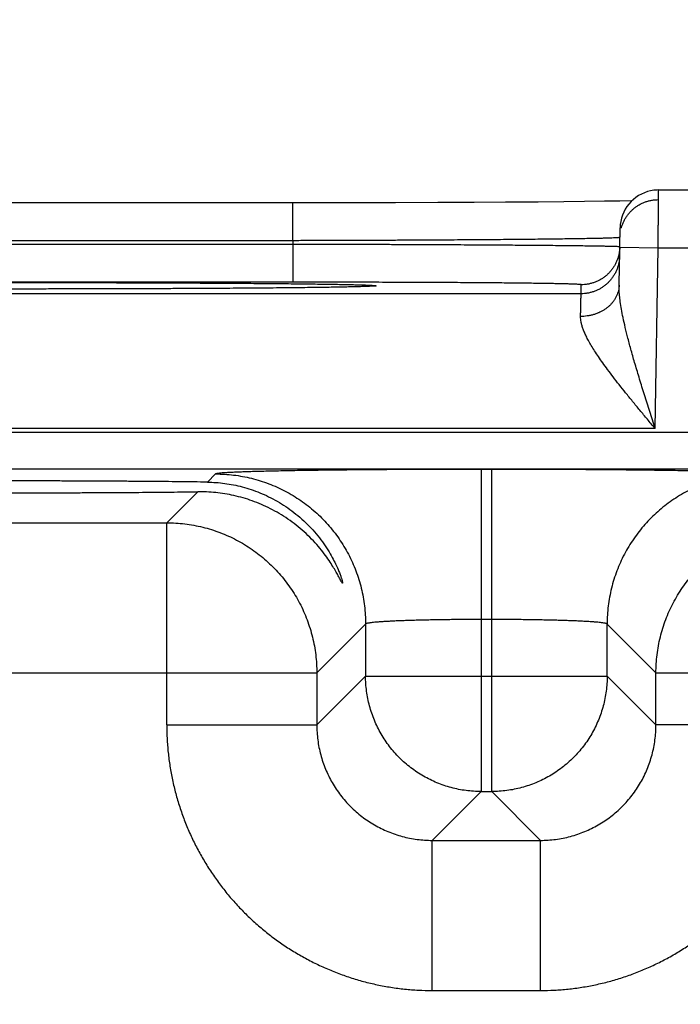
# Model space of a CAD drawing. Header units: inches. Extents: x 0 to 34, y 0 to 22.
# Tile 96 of 109: x 25.32 to 25.664, y 17.825 to 18.337. Entities that reach past the tile are written whole.
import ezdxf

# ---------------------------------------------------------------- set-up
doc = ezdxf.new("R2010")
doc.units = ezdxf.units.IN
doc.header["$LTSCALE"] = 1.87
doc.header["$MEASUREMENT"] = 0
doc.layers.get('0').update_dxf_attribs({"linetype": 'CONTINUOUS'})
doc.layers.add('DIMENSIONS', color=7, linetype='CONTINUOUS')
doc.styles.get("Standard").update_dxf_attribs({"font": 'txt', "width": 0.8})
doc.dimstyles.new('DIMSTYLE_1', dxfattribs={"dimtxt": 0.125, "dimasz": 0.18, "dimexe": 0.18, "dimexo": 0.0625, "dimgap": 0.09, "dimtad": 0, "dimtih": 1, "dimtoh": 1, "dimdec": 3, "dimzin": 4, "dimdsep": 46, "dimtxsty": 'STANDARD', "dimblk": '_FILLED', "dimblk1": '_FILLED', "dimblk2": '_FILLED', "dimcen": 0.09, "dimadec": 0, "dimazin": 0, "dimtp": 0.01, "dimtm": 0.01, "dimtfac": 1, "dimtdec": 3, "dimtofl": 0, "dimtmove": 0, "dimatfit": 3, "dimldrblk": '_FILLED', "dimfxl": 1, "dimtolj": 1, "dimtzin": 4, "dimarcsym": 0})

# ---------------------------------------------------------------- blocks, each defined once
blk = doc.blocks.new('_FILLED')
at = {"color": 0, "linetype": 'BYBLOCK'}
blk.add_solid([(0, 0), (-1, 0.1736), (-1, -0.1736)], dxfattribs=at)
blk = doc.blocks.new('*D8')
at = {"layer": 'DIMENSIONS', "color": 2, "linetype": 'CONTINUOUS'}
for p, q in [((25.31576, 17.16578), (25.31576, 19.12353)), ((26.06476, 18.31126), (26.06476, 19.12353)), ((25.31576, 18.99853), (24.95576, 18.99853)), ((26.06476, 18.99853), (26.59791, 18.99853))]:
    blk.add_line(p, q, dxfattribs=at)
at = {"layer": 'DIMENSIONS', "color": 2, "linetype": 'CONTINUOUS', "xscale": 0.18, "yscale": 0.18, "zscale": 0.18}
blk.add_blockref('_FILLED', (25.31576, 18.99853), dxfattribs=at)
at = {"layer": 'DIMENSIONS', "color": 2, "linetype": 'CONTINUOUS', "xscale": 0.18, "yscale": 0.18, "zscale": 0.18, "rotation": 180}
blk.add_blockref('_FILLED', (26.06476, 18.99853), dxfattribs=at)
at = {"layer": 'DIMENSIONS', "color": 2, "linetype": 'CONTINUOUS', "width": 0.8}
for s, p in [('[', (27.18541, 18.93603)), (']', (27.78541, 18.93603)), ('.749', (26.66041, 18.93603)), ('19.02', (27.28541, 18.93603))]:
    blk.add_text(s, height=0.125, dxfattribs=at).set_placement(p)

msp = doc.modelspace()

# ---------------------------------------------------------------- linework, layer by layer
at = {"color": 7, "linetype": 'CONTINUOUS'}
for p, q in [((25.65225, 18.2482), (25.93578, 18.2482)), ((25.47651, 18.24152), (25.16137, 18.24152)), ((25.46216, 18.22187), (25.46216, 18.24152)), ((25.49708, 18.24155), (25.47651, 18.24152)), ((25.51562, 18.24159), (25.49708, 18.24155)), ((25.53749, 18.24166), (25.51562, 18.24159)), ((25.55643, 18.24174), (25.53749, 18.24166)), ((25.57273, 18.24183), (25.55643, 18.24174)), ((25.58965, 18.24195), (25.57273, 18.24183)), ((25.60309, 18.24207), (25.58965, 18.24195)), ((25.61385, 18.24218), (25.60309, 18.24207)), ((25.6242, 18.24231), (25.61385, 18.24218)), ((25.63213, 18.24244), (25.6242, 18.24231)), ((25.63836, 18.24256), (25.63213, 18.24244)), ((25.63174, 18.19879), (25.63225, 18.22855)), ((25.46216, 18.22187), (25.16137, 18.22187)), ((25.46216, 18.22187), (25.46213, 18.21994)), ((25.46213, 18.21994), (25.1614, 18.21994)), ((25.46213, 18.21994), (25.46213, 18.20029)), ((25.63208, 18.21855), (25.65208, 18.2182)), ((25.65044, 18.12431), (25.65208, 18.2182)), ((25.65208, 18.2182), (25.93578, 18.2182)), ((25.46213, 18.20029), (25.1614, 18.20029)), ((25.32464, 18.19676), (25.30246, 18.19676)), ((25.34897, 18.19679), (25.32464, 18.19676)), ((25.37035, 18.19683), (25.34897, 18.19679)), ((25.38921, 18.1969), (25.37035, 18.19683)), ((25.4097, 18.19699), (25.38921, 18.1969)), ((25.42686, 18.19709), (25.4097, 18.19699)), ((25.4433, 18.1972), (25.42686, 18.19709)), ((25.45654, 18.19732), (25.4433, 18.1972)), ((25.46751, 18.19744), (25.45654, 18.19732)), ((25.4766, 18.19756), (25.46751, 18.19744)), ((25.48401, 18.19767), (25.4766, 18.19756)), ((25.48995, 18.19778), (25.48401, 18.19767)), ((25.49454, 18.19789), (25.48995, 18.19778)), ((25.49632, 18.19794), (25.49454, 18.19789)), ((25.49867, 18.19801), (25.49632, 18.19794)), ((25.50013, 18.19806), (25.49867, 18.19801)), ((25.50102, 18.1981), (25.50013, 18.19806)), ((25.50177, 18.19813), (25.50102, 18.1981)), ((25.50218, 18.19815), (25.50177, 18.19813)), ((25.50254, 18.19817), (25.50218, 18.19815)), ((25.50282, 18.19819), (25.50254, 18.19817)), ((25.50304, 18.19821), (25.50282, 18.19819)), ((25.612, 18.1943), (25.61208, 18.19898)), ((25.612, 18.1943), (25.01153, 18.1943)), ((25.65044, 18.12431), (24.97309, 18.12431)), ((25.76045, 18.12213), (18.37008, 18.12213)), ((25.76045, 18.10314), (18.37008, 18.10314)), ((25.56555, 18.10305), (25.55998, 18.10305)), ((25.55998, 18.10305), (25.55998, 17.93569)), ((25.56555, 17.93569), (25.56555, 18.10305)), ((25.422, 18.10069), (25.41776, 18.09644)), ((25.41274, 18.09143), (25.39663, 18.07532)), ((24.7989, 18.07532), (25.39663, 18.07532)), ((25.39663, 17.97031), (25.39663, 18.07532)), ((25.49999, 18.0227), (25.47462, 17.99733)), ((25.49999, 18.0227), (25.49999, 17.99568)), ((25.56555, 18.02507), (25.55998, 18.02507)), ((25.65091, 17.99733), (25.62554, 18.0227)), ((25.62554, 17.99568), (25.62554, 18.0227)), ((24.72091, 17.99733), (25.47462, 17.99733)), ((25.47462, 17.99733), (25.47462, 17.97031)), ((25.49999, 17.99568), (25.47462, 17.97031)), ((25.49999, 17.99568), (25.62554, 17.99568)), ((25.62554, 17.99568), (25.65091, 17.97031)), ((25.65091, 17.99733), (25.81062, 17.99733)), ((25.65091, 17.97031), (25.65091, 17.99733)), ((25.39663, 17.97031), (25.47462, 17.97031)), ((25.7289, 17.97031), (25.65091, 17.97031)), ((25.55998, 17.93569), (25.53461, 17.91032)), ((25.55998, 17.93569), (25.56555, 17.93569)), ((25.56555, 17.93569), (25.59092, 17.91032)), ((25.53461, 17.91032), (25.59092, 17.91032)), ((25.53461, 17.83233), (25.53461, 17.91032)), ((25.59092, 17.83233), (25.59092, 17.91032)), ((25.53461, 17.83233), (25.59092, 17.83233))]:
    msp.add_line(p, q, dxfattribs=at)
for points in [[(25.65225, 18.2482), (25.65141, 18.24818), (25.64974, 18.24804), (25.64808, 18.24776), (25.64646, 18.24734), (25.64487, 18.24679), (25.64334, 18.2461), (25.64187, 18.24529), (25.64047, 18.24436), (25.63916, 18.24332), (25.63794, 18.24216), (25.63682, 18.24091), (25.6358, 18.23958), (25.63491, 18.23816), (25.63413, 18.23667), (25.63349, 18.23512), (25.63297, 18.23352), (25.63259, 18.23188), (25.63235, 18.23022), (25.63225, 18.22855)], [(25.50324, 18.19822), (25.50322, 18.19822), (25.50318, 18.19822), (25.50312, 18.19821), (25.50304, 18.19821)]]:
    msp.add_lwpolyline(points, dxfattribs=at)
for points, knots in [([(25.65208, 18.2182), (25.65208, 18.21895), (25.65209, 18.22044), (25.6521, 18.22268), (25.65212, 18.22488), (25.65213, 18.22705), (25.65214, 18.22918), (25.65215, 18.23124), (25.65216, 18.23322), (25.65218, 18.23513), (25.65219, 18.23694), (25.6522, 18.23864), (25.65221, 18.24023), (25.65221, 18.24169), (25.65222, 18.24302), (25.65223, 18.24421), (25.65223, 18.24525), (25.65224, 18.24614), (25.65224, 18.24688), (25.65225, 18.24741), (25.65225, 18.24789), (25.65225, 18.248), (25.65225, 18.24819), (25.65225, 18.2482)], [0, 0, 0, 0, 0.075034, 0.149641, 0.223416, 0.295959, 0.366868, 0.435746, 0.502203, 0.565852, 0.626317, 0.683245, 0.736306, 0.785198, 0.82964, 0.869383, 0.904202, 0.933901, 0.958309, 0.977287, 0.990731, 0.998565, 1, 1, 1, 1]), ([(25.63286, 18.2284), (25.63288, 18.22848), (25.63305, 18.22911), (25.63344, 18.23028), (25.63412, 18.23187), (25.63494, 18.23339), (25.63588, 18.23484), (25.63695, 18.2362), (25.63813, 18.23746), (25.63941, 18.23862), (25.64079, 18.23966), (25.64225, 18.24058), (25.64379, 18.24137), (25.64539, 18.24202), (25.64704, 18.24253), (25.64873, 18.2429), (25.65044, 18.24313), (25.65159, 18.24318), (25.65216, 18.24318)], [0, 0, 0, 0, 0.009121, 0.075178, 0.141235, 0.207292, 0.27335, 0.339408, 0.405466, 0.471524, 0.537583, 0.603642, 0.669701, 0.735761, 0.80182, 0.86788, 0.93394, 1, 1, 1, 1]), ([(25.63196, 18.22346), (25.63169, 18.22346), (25.63126, 18.22336), (25.63016, 18.22333), (25.62877, 18.22325), (25.62693, 18.22319), (25.62471, 18.22312), (25.62209, 18.22306), (25.61909, 18.22299), (25.61571, 18.22293), (25.61196, 18.22286), (25.60785, 18.2228), (25.60339, 18.22274), (25.59859, 18.22268), (25.59347, 18.22261), (25.58803, 18.22255), (25.58228, 18.2225), (25.57625, 18.22244), (25.56994, 18.22239), (25.56338, 18.22233), (25.55657, 18.22228), (25.54953, 18.22223), (25.54227, 18.22219), (25.53483, 18.22214), (25.52721, 18.2221), (25.51943, 18.22206), (25.51151, 18.22203), (25.50347, 18.22199), (25.49533, 18.22196), (25.48711, 18.22193), (25.47883, 18.22191), (25.47051, 18.22189), (25.46495, 18.22187), (25.46216, 18.22187)], [0, 0, 0, 0, 0.003645, 0.009684, 0.018107, 0.028894, 0.042018, 0.057449, 0.075148, 0.09507, 0.117167, 0.141384, 0.167662, 0.195939, 0.226145, 0.25821, 0.292059, 0.32761, 0.364782, 0.403486, 0.443631, 0.485122, 0.527861, 0.571744, 0.616667, 0.662522, 0.709196, 0.756577, 0.804549, 0.852996, 0.9018, 0.950843, 1, 1, 1, 1]), ([(25.63188, 18.21868), (25.6316, 18.21866), (25.63119, 18.21877), (25.63008, 18.21877), (25.62869, 18.21884), (25.62685, 18.21888), (25.62463, 18.21893), (25.62201, 18.21898), (25.61901, 18.21903), (25.61563, 18.21908), (25.61189, 18.21913), (25.60778, 18.21918), (25.60332, 18.21923), (25.59853, 18.21927), (25.5934, 18.21932), (25.58796, 18.21937), (25.58222, 18.21941), (25.57619, 18.21946), (25.56988, 18.2195), (25.56332, 18.21955), (25.55651, 18.21959), (25.54947, 18.21963), (25.54222, 18.21966), (25.53477, 18.2197), (25.52715, 18.21974), (25.51937, 18.21977), (25.51146, 18.2198), (25.50342, 18.21983), (25.49528, 18.21986), (25.48707, 18.21988), (25.47879, 18.2199), (25.47047, 18.21992), (25.46491, 18.21994), (25.46213, 18.21994)], [0, 0, 0, 0, 0.003627, 0.009653, 0.018064, 0.028841, 0.041957, 0.057381, 0.075076, 0.094998, 0.117096, 0.141315, 0.167595, 0.195872, 0.226081, 0.258151, 0.292005, 0.327564, 0.364742, 0.403451, 0.4436, 0.485095, 0.52784, 0.571732, 0.616662, 0.66252, 0.709192, 0.756569, 0.804536, 0.852981, 0.901789, 0.950837, 1, 1, 1, 1]), ([(25.63208, 18.21855), (25.63207, 18.218), (25.632, 18.21688), (25.63178, 18.21539), (25.63157, 18.21445), (25.63147, 18.21408)], [0, 0, 0, 0, 0.363067, 0.744925, 1, 1, 1, 1]), ([(25.632, 18.21395), (25.63199, 18.21338), (25.63192, 18.21223), (25.63167, 18.21052), (25.63127, 18.20884), (25.63073, 18.2072), (25.63004, 18.20561), (25.62923, 18.20409), (25.62828, 18.20264), (25.62722, 18.20128), (25.62604, 18.20002), (25.62476, 18.19886), (25.62338, 18.19782), (25.62191, 18.1969), (25.62038, 18.19611), (25.61878, 18.19546), (25.61713, 18.19495), (25.61544, 18.19458), (25.61373, 18.19435), (25.61258, 18.1943), (25.612, 18.1943)], [0, 0, 0, 0, 0.055555, 0.111109, 0.166664, 0.222218, 0.277773, 0.333328, 0.388883, 0.444439, 0.499994, 0.55555, 0.611106, 0.666662, 0.722218, 0.777774, 0.83333, 0.888887, 0.944443, 1, 1, 1, 1]), ([(25.63147, 18.21408), (25.63143, 18.21389), (25.63123, 18.21315), (25.63081, 18.21188), (25.63013, 18.21029), (25.62931, 18.20877), (25.62836, 18.20732), (25.6273, 18.20596), (25.62612, 18.2047), (25.62484, 18.20354), (25.62346, 18.2025), (25.622, 18.20158), (25.62046, 18.20079), (25.61886, 18.20014), (25.61721, 18.19962), (25.61552, 18.19925), (25.61381, 18.19903), (25.61266, 18.19898), (25.61208, 18.19898)], [0, 0, 0, 0, 0.021655, 0.086877, 0.152099, 0.217321, 0.282543, 0.347765, 0.412988, 0.478211, 0.543434, 0.608657, 0.673881, 0.739105, 0.804328, 0.869552, 0.934776, 1, 1, 1, 1]), ([(25.31176, 18.20013), (25.31488, 18.20013), (25.32111, 18.20013), (25.33045, 18.20013), (25.33974, 18.20012), (25.34897, 18.2001), (25.35811, 18.20009), (25.36714, 18.20006), (25.37604, 18.20004), (25.38479, 18.20001), (25.39337, 18.19998), (25.40176, 18.19994), (25.40994, 18.1999), (25.41788, 18.19986), (25.42558, 18.19981), (25.43301, 18.19976), (25.44016, 18.19971), (25.44701, 18.19966), (25.45354, 18.1996), (25.45974, 18.19954), (25.46559, 18.19947), (25.47108, 18.19941), (25.47621, 18.19934), (25.48095, 18.19927), (25.48529, 18.1992), (25.48923, 18.19912), (25.49275, 18.19905), (25.49586, 18.19897), (25.49852, 18.19889), (25.50077, 18.19883), (25.50254, 18.19872), (25.50397, 18.19871), (25.50471, 18.1985), (25.50542, 18.19863), (25.50542, 18.19825), (25.50471, 18.19839), (25.50411, 18.19822), (25.50353, 18.19818), (25.50325, 18.19817)], [0, 0, 0, 0, 0.047722, 0.095398, 0.142881, 0.190021, 0.2367, 0.282823, 0.328286, 0.37298, 0.416797, 0.459635, 0.501395, 0.541981, 0.581296, 0.61925, 0.655756, 0.690726, 0.724082, 0.755747, 0.785645, 0.813708, 0.839873, 0.864078, 0.886264, 0.906383, 0.924389, 0.940237, 0.953891, 0.965322, 0.974504, 0.981411, 0.986035, 0.98838, 0.988796, 0.991143, 0.995769, 1, 1, 1, 1]), ([(25.61208, 18.19898), (25.61209, 18.19905), (25.6117, 18.19904), (25.61125, 18.19915), (25.61023, 18.19918), (25.60893, 18.19926), (25.6072, 18.19931), (25.60512, 18.19938), (25.60266, 18.19944), (25.59985, 18.1995), (25.59668, 18.19956), (25.59316, 18.19962), (25.58931, 18.19968), (25.58513, 18.19973), (25.58063, 18.19979), (25.57583, 18.19984), (25.57073, 18.19989), (25.56536, 18.19993), (25.55972, 18.19998), (25.55383, 18.20002), (25.5477, 18.20006), (25.54135, 18.20009), (25.5348, 18.20013), (25.52806, 18.20016), (25.52116, 18.20019), (25.5141, 18.20021), (25.5069, 18.20023), (25.49958, 18.20025), (25.49218, 18.20027), (25.48471, 18.20028), (25.47719, 18.20028), (25.46966, 18.20029), (25.46464, 18.20029), (25.46213, 18.20029)], [0, 0, 0, 0, 0.001333, 0.005148, 0.011501, 0.020403, 0.031834, 0.045765, 0.062155, 0.08095, 0.102099, 0.125554, 0.151269, 0.179175, 0.209195, 0.24125, 0.275254, 0.31112, 0.348759, 0.388082, 0.428984, 0.471351, 0.515065, 0.560017, 0.606101, 0.653216, 0.701252, 0.750067, 0.799497, 0.849375, 0.899535, 0.949802, 1, 1, 1, 1]), ([(25.50271, 18.19816), (25.50209, 18.19814), (25.50077, 18.19806), (25.49852, 18.198), (25.49585, 18.19792), (25.49275, 18.19784), (25.48923, 18.19776), (25.48529, 18.19769), (25.48094, 18.19762), (25.4762, 18.19755), (25.47108, 18.19748), (25.46559, 18.19742), (25.45973, 18.19735), (25.45353, 18.19729), (25.447, 18.19723), (25.44015, 18.19718), (25.43301, 18.19713), (25.42558, 18.19708), (25.41788, 18.19703), (25.40993, 18.19699), (25.40176, 18.19695), (25.39337, 18.19691), (25.38479, 18.19688), (25.37604, 18.19685), (25.36714, 18.19682), (25.35811, 18.1968), (25.34897, 18.19678), (25.33974, 18.19677), (25.33044, 18.19676), (25.32111, 18.19676), (25.31488, 18.19675), (25.31176, 18.19675)], [0, 0, 0, 0, 0.009423, 0.021155, 0.035168, 0.051432, 0.069911, 0.090558, 0.113326, 0.138165, 0.165016, 0.193815, 0.224495, 0.25699, 0.291219, 0.327104, 0.364564, 0.403512, 0.443855, 0.485502, 0.528354, 0.572312, 0.617275, 0.663138, 0.70979, 0.757118, 0.805018, 0.853393, 0.902115, 0.951035, 1, 1, 1, 1]), ([(25.63174, 18.19879), (25.63173, 18.19831), (25.63166, 18.19735), (25.63141, 18.19593), (25.63101, 18.19453), (25.63047, 18.19316), (25.62979, 18.19184), (25.62898, 18.19057), (25.62803, 18.18937), (25.62696, 18.18824), (25.62578, 18.1872), (25.6245, 18.18624), (25.62312, 18.18538), (25.62166, 18.18462), (25.62012, 18.18397), (25.61852, 18.18344), (25.61687, 18.18302), (25.61518, 18.18272), (25.61347, 18.18254), (25.61231, 18.18251), (25.61174, 18.18251)], [0, 0, 0, 0, 0.050399, 0.100965, 0.151857, 0.203225, 0.255196, 0.307879, 0.361356, 0.415682, 0.470886, 0.52697, 0.583908, 0.641654, 0.700136, 0.759267, 0.818942, 0.879042, 0.93944, 1, 1, 1, 1]), ([(25.65044, 18.12431), (25.6495, 18.12725), (25.64766, 18.13306), (25.64496, 18.14162), (25.64244, 18.1498), (25.64014, 18.15747), (25.63812, 18.16452), (25.6364, 18.17091), (25.63498, 18.17661), (25.63384, 18.18165), (25.63298, 18.18607), (25.63236, 18.18993), (25.63196, 18.19327), (25.63175, 18.19617), (25.63172, 18.19796), (25.63174, 18.19879)], [0, 0, 0, 0, 0.120192, 0.23752, 0.349493, 0.453894, 0.549363, 0.635232, 0.71142, 0.778294, 0.836525, 0.886905, 0.9303, 0.967686, 1, 1, 1, 1]), ([(25.61174, 18.18251), (25.61175, 18.18323), (25.61179, 18.1846), (25.61183, 18.18655), (25.61187, 18.1883), (25.6119, 18.18982), (25.61193, 18.19113), (25.61196, 18.19221), (25.61198, 18.19306), (25.61199, 18.19368), (25.612, 18.19407), (25.612, 18.19425), (25.612, 18.1943)], [0, 0, 0, 0, 0.182968, 0.348714, 0.496657, 0.626301, 0.737211, 0.829012, 0.901395, 0.954119, 0.98702, 1, 1, 1, 1]), ([(25.65044, 18.12431), (25.64911, 18.12589), (25.64648, 18.12905), (25.64258, 18.13374), (25.63881, 18.13832), (25.63521, 18.14275), (25.63183, 18.14698), (25.62871, 18.151), (25.62586, 18.15477), (25.6233, 18.15829), (25.62103, 18.16155), (25.61904, 18.16456), (25.61733, 18.16733), (25.61588, 18.16987), (25.61467, 18.17219), (25.6137, 18.17432), (25.61293, 18.17625), (25.61236, 18.17802), (25.61198, 18.17964), (25.61177, 18.18112), (25.61173, 18.18206), (25.61174, 18.18251)], [0, 0, 0, 0, 0.087842, 0.174399, 0.258686, 0.339705, 0.416543, 0.488614, 0.555517, 0.617088, 0.67329, 0.724265, 0.770223, 0.811472, 0.848352, 0.88124, 0.910541, 0.936645, 0.959969, 0.98094, 1, 1, 1, 1]), ([(25.55998, 18.10305), (25.55762, 18.10305), (25.5529, 18.10305), (25.54581, 18.10304), (25.53874, 18.10303), (25.53172, 18.103), (25.52476, 18.10297), (25.51789, 18.10294), (25.51114, 18.1029), (25.50453, 18.10285), (25.49807, 18.1028), (25.49177, 18.10274), (25.48565, 18.10268), (25.47974, 18.10261), (25.47404, 18.10253), (25.46856, 18.10245), (25.46334, 18.10237), (25.45837, 18.10228), (25.45368, 18.10218), (25.44927, 18.10208), (25.44517, 18.10198), (25.44136, 18.10188), (25.43788, 18.10177), (25.43473, 18.10166), (25.43191, 18.10154), (25.42944, 18.10143), (25.42731, 18.10131), (25.42554, 18.10119), (25.42414, 18.10107), (25.42309, 18.10096), (25.42244, 18.10084), (25.42208, 18.10076), (25.422, 18.10069)], [0, 0, 0, 0, 0.051301, 0.102675, 0.153932, 0.204888, 0.255357, 0.305153, 0.354099, 0.40205, 0.4489, 0.494547, 0.538887, 0.581792, 0.623135, 0.662801, 0.700685, 0.736686, 0.770713, 0.802678, 0.832486, 0.860049, 0.885296, 0.908172, 0.928618, 0.946585, 0.96202, 0.974868, 0.985088, 0.992667, 0.997614, 1, 1, 1, 1]), ([(25.70353, 18.10069), (25.70345, 18.10076), (25.70309, 18.10084), (25.70244, 18.10096), (25.70139, 18.10107), (25.69999, 18.10119), (25.69822, 18.10131), (25.69609, 18.10143), (25.69362, 18.10154), (25.6908, 18.10166), (25.68765, 18.10177), (25.68416, 18.10188), (25.68036, 18.10198), (25.67625, 18.10208), (25.67185, 18.10218), (25.66715, 18.10228), (25.66219, 18.10237), (25.65696, 18.10245), (25.65149, 18.10253), (25.64579, 18.10261), (25.63988, 18.10268), (25.63376, 18.10274), (25.62746, 18.1028), (25.621, 18.10285), (25.61439, 18.1029), (25.60764, 18.10294), (25.60077, 18.10297), (25.59381, 18.103), (25.58679, 18.10303), (25.57972, 18.10304), (25.57263, 18.10305), (25.56791, 18.10305), (25.56555, 18.10305)], [0, 0, 0, 0, 0.002386, 0.007333, 0.014912, 0.025132, 0.03798, 0.053415, 0.071382, 0.091828, 0.114704, 0.139951, 0.167514, 0.197322, 0.229287, 0.263314, 0.299315, 0.337199, 0.376865, 0.418208, 0.461113, 0.505453, 0.5511, 0.59795, 0.645901, 0.694846, 0.744643, 0.795111, 0.846068, 0.897325, 0.948699, 1, 1, 1, 1]), ([(25.422, 18.10069), (25.42357, 18.10069), (25.42671, 18.10059), (25.43141, 18.10016), (25.43607, 18.09945), (25.44067, 18.09846), (25.44521, 18.09719), (25.44967, 18.09566), (25.45402, 18.09385), (25.45826, 18.09179), (25.46237, 18.08947), (25.46632, 18.08691), (25.47012, 18.08412), (25.47374, 18.0811), (25.47717, 18.07787), (25.4804, 18.07444), (25.48342, 18.07082), (25.48622, 18.06702), (25.48878, 18.06306), (25.49109, 18.05896), (25.49316, 18.05472), (25.49496, 18.05036), (25.4965, 18.04591), (25.49777, 18.04137), (25.49876, 18.03676), (25.49947, 18.0321), (25.49989, 18.02741), (25.49999, 18.02427), (25.49999, 18.0227)], [0, 0, 0, 0, 0.038458, 0.076917, 0.115377, 0.153837, 0.192298, 0.23076, 0.269222, 0.307684, 0.346147, 0.38461, 0.423074, 0.461537, 0.500001, 0.538465, 0.576928, 0.615392, 0.653855, 0.692318, 0.73078, 0.769242, 0.807703, 0.846164, 0.884624, 0.923083, 0.961542, 1, 1, 1, 1]), ([(25.70353, 18.10069), (25.70196, 18.10069), (25.69882, 18.10059), (25.69412, 18.10016), (25.68946, 18.09945), (25.68486, 18.09846), (25.68032, 18.09719), (25.67586, 18.09566), (25.67151, 18.09385), (25.66727, 18.09179), (25.66316, 18.08947), (25.65921, 18.08691), (25.65541, 18.08412), (25.65179, 18.0811), (25.64836, 18.07787), (25.64513, 18.07444), (25.64211, 18.07082), (25.63931, 18.06702), (25.63675, 18.06306), (25.63444, 18.05896), (25.63237, 18.05472), (25.63057, 18.05036), (25.62903, 18.04591), (25.62776, 18.04137), (25.62677, 18.03676), (25.62606, 18.0321), (25.62564, 18.02741), (25.62554, 18.02427), (25.62554, 18.0227)], [0, 0, 0, 0, 0.038458, 0.076917, 0.115377, 0.153837, 0.192298, 0.23076, 0.269222, 0.307684, 0.346147, 0.38461, 0.423074, 0.461537, 0.500001, 0.538465, 0.576928, 0.615392, 0.653855, 0.692318, 0.73078, 0.769242, 0.807703, 0.846164, 0.884624, 0.923083, 0.961542, 1, 1, 1, 1]), ([(25.41776, 18.09644), (25.41538, 18.09647), (25.41055, 18.09653), (25.40318, 18.09662), (25.3956, 18.09669), (25.38781, 18.09676), (25.37983, 18.09682), (25.37169, 18.09688), (25.3634, 18.09693), (25.35499, 18.09697), (25.34647, 18.097), (25.33787, 18.09703), (25.3292, 18.09704), (25.32049, 18.09706), (25.31468, 18.09706), (25.31176, 18.09706)], [0, 0, 0, 0, 0.067249, 0.136819, 0.208458, 0.281981, 0.357319, 0.434211, 0.512411, 0.591866, 0.672326, 0.753508, 0.835334, 0.917598, 1, 1, 1, 1]), ([(25.41776, 18.09644), (25.41925, 18.09642), (25.42226, 18.0963), (25.42679, 18.09583), (25.43135, 18.09507), (25.43593, 18.09401), (25.44052, 18.09264), (25.44509, 18.09094), (25.44964, 18.08891), (25.45412, 18.08654), (25.45851, 18.08381), (25.46277, 18.08073), (25.46687, 18.07731), (25.47074, 18.07358), (25.47434, 18.06959), (25.47757, 18.06545), (25.48034, 18.06136), (25.48259, 18.05753), (25.48432, 18.05415), (25.48561, 18.05133), (25.48652, 18.04908), (25.48716, 18.04733), (25.48757, 18.04602), (25.48788, 18.04507), (25.48795, 18.04448), (25.48808, 18.04415), (25.48805, 18.04406)], [0, 0, 0, 0, 0.04779, 0.096294, 0.145531, 0.195635, 0.246659, 0.29865, 0.35168, 0.40574, 0.460858, 0.516961, 0.573904, 0.631398, 0.688988, 0.745635, 0.799123, 0.847158, 0.887731, 0.920497, 0.946124, 0.965594, 0.979986, 0.990231, 0.996987, 1, 1, 1, 1]), ([(25.31176, 18.09087), (25.31452, 18.09087), (25.32002, 18.09088), (25.32826, 18.09089), (25.33646, 18.0909), (25.34461, 18.09093), (25.35269, 18.09096), (25.36067, 18.09099), (25.36855, 18.09104), (25.37631, 18.09109), (25.38393, 18.09114), (25.39139, 18.0912), (25.39868, 18.09127), (25.40578, 18.09134), (25.41044, 18.0914), (25.41274, 18.09143)], [0, 0, 0, 0, 0.081796, 0.163471, 0.244756, 0.325468, 0.405541, 0.48472, 0.562783, 0.639683, 0.715201, 0.789101, 0.861322, 0.931698, 1, 1, 1, 1]), ([(25.48805, 18.04406), (25.48805, 18.04405), (25.48803, 18.044), (25.48789, 18.04389), (25.4877, 18.0443), (25.48741, 18.04469), (25.48697, 18.04555), (25.48636, 18.04668), (25.48552, 18.04824), (25.4844, 18.05026), (25.4829, 18.05279), (25.48094, 18.05585), (25.47845, 18.05934), (25.47542, 18.06311), (25.47194, 18.06694), (25.46809, 18.07065), (25.46398, 18.07411), (25.45965, 18.07729), (25.45516, 18.08015), (25.45056, 18.08267), (25.44587, 18.08487), (25.44113, 18.08673), (25.43637, 18.08827), (25.43159, 18.08949), (25.42683, 18.09042), (25.4221, 18.09105), (25.4174, 18.09139), (25.41429, 18.09144), (25.41274, 18.09143)], [0, 0, 0, 0, 0.000576, 0.001671, 0.004603, 0.010619, 0.02015, 0.033778, 0.052212, 0.0764, 0.107393, 0.146107, 0.192176, 0.244253, 0.300048, 0.357093, 0.414411, 0.47153, 0.528096, 0.583915, 0.638875, 0.692975, 0.746172, 0.798509, 0.850007, 0.900696, 0.950695, 1, 1, 1, 1]), ([(25.39663, 18.07532), (25.3982, 18.07532), (25.40135, 18.07522), (25.40605, 18.07479), (25.41071, 18.07408), (25.41532, 18.07309), (25.41987, 18.07182), (25.42432, 18.07028), (25.42868, 18.06847), (25.43292, 18.0664), (25.43703, 18.06408), (25.44099, 18.06152), (25.44479, 18.05872), (25.44841, 18.0557), (25.45184, 18.05246), (25.45508, 18.04902), (25.45809, 18.0454), (25.46088, 18.0416), (25.46344, 18.03763), (25.46576, 18.03352), (25.46782, 18.02928), (25.46962, 18.02492), (25.47115, 18.02046), (25.47242, 18.01592), (25.4734, 18.01132), (25.4741, 18.00668), (25.47453, 18.00201), (25.47462, 17.99889), (25.47462, 17.99733)], [0, 0, 0, 0, 0.038492, 0.076987, 0.115483, 0.15398, 0.192477, 0.230975, 0.269473, 0.30797, 0.346466, 0.384963, 0.423462, 0.461967, 0.50047, 0.538966, 0.577454, 0.615936, 0.654412, 0.692893, 0.731401, 0.769926, 0.808421, 0.846854, 0.88521, 0.923499, 0.961747, 1, 1, 1, 1]), ([(25.65091, 17.99733), (25.65091, 17.9989), (25.651, 18.00204), (25.65143, 18.00674), (25.65215, 18.01141), (25.65314, 18.01602), (25.65441, 18.02056), (25.65595, 18.02502), (25.65776, 18.02938), (25.65982, 18.03362), (25.66214, 18.03773), (25.66471, 18.04169), (25.66751, 18.04548), (25.67053, 18.04911), (25.67377, 18.05254), (25.6772, 18.05577), (25.68083, 18.05879), (25.68463, 18.06158), (25.68859, 18.06414), (25.6927, 18.06645), (25.69695, 18.06851), (25.70131, 18.07032), (25.70577, 18.07185), (25.7103, 18.07311), (25.7149, 18.07409), (25.71954, 18.0748), (25.72421, 18.07522), (25.72733, 18.07532), (25.7289, 18.07532)], [0, 0, 0, 0, 0.038492, 0.076987, 0.115483, 0.15398, 0.192477, 0.230975, 0.269473, 0.30797, 0.346466, 0.384963, 0.423462, 0.461967, 0.50047, 0.538966, 0.577454, 0.615936, 0.654412, 0.692893, 0.731401, 0.769926, 0.808421, 0.846854, 0.88521, 0.923499, 0.961747, 1, 1, 1, 1]), ([(25.55998, 18.02507), (25.55869, 18.02507), (25.55611, 18.02506), (25.55225, 18.02505), (25.54843, 18.02502), (25.54465, 18.02499), (25.54094, 18.02494), (25.5373, 18.02489), (25.53376, 18.02482), (25.53034, 18.02475), (25.52703, 18.02467), (25.52386, 18.02458), (25.52085, 18.02448), (25.518, 18.02438), (25.51532, 18.02427), (25.51283, 18.02415), (25.51054, 18.02402), (25.50845, 18.02389), (25.50658, 18.02376), (25.50493, 18.02362), (25.50352, 18.02348), (25.50234, 18.02333), (25.5014, 18.02318), (25.5007, 18.02304), (25.50026, 18.0229), (25.50002, 18.02277), (25.49999, 18.0227)], [0, 0, 0, 0, 0.064485, 0.128701, 0.19238, 0.255257, 0.317072, 0.377565, 0.436482, 0.493579, 0.548617, 0.601366, 0.651607, 0.699129, 0.743734, 0.785235, 0.823461, 0.858251, 0.889464, 0.91697, 0.94066, 0.960444, 0.976252, 0.98805, 0.99587, 1, 1, 1, 1]), ([(25.62554, 18.0227), (25.62551, 18.02277), (25.62527, 18.0229), (25.62483, 18.02304), (25.62413, 18.02318), (25.62319, 18.02333), (25.62201, 18.02348), (25.6206, 18.02362), (25.61895, 18.02376), (25.61708, 18.02389), (25.61499, 18.02402), (25.6127, 18.02415), (25.61021, 18.02427), (25.60753, 18.02438), (25.60468, 18.02448), (25.60167, 18.02458), (25.5985, 18.02467), (25.59519, 18.02475), (25.59176, 18.02482), (25.58823, 18.02489), (25.58459, 18.02494), (25.58088, 18.02499), (25.5771, 18.02502), (25.57328, 18.02505), (25.56942, 18.02506), (25.56684, 18.02507), (25.56555, 18.02507)], [0, 0, 0, 0, 0.00413, 0.01195, 0.023748, 0.039556, 0.05934, 0.08303, 0.110536, 0.141749, 0.176539, 0.214765, 0.256267, 0.300871, 0.348393, 0.398634, 0.451383, 0.506421, 0.563518, 0.622435, 0.682928, 0.744743, 0.80762, 0.871299, 0.935515, 1, 1, 1, 1]), ([(25.55998, 17.93569), (25.55868, 17.93569), (25.55608, 17.93577), (25.55219, 17.93615), (25.54833, 17.93679), (25.54451, 17.93768), (25.54075, 17.93881), (25.53707, 17.9402), (25.53348, 17.94182), (25.53002, 17.94367), (25.52668, 17.94574), (25.52348, 17.94803), (25.52044, 17.95052), (25.51757, 17.9532), (25.51488, 17.95607), (25.51238, 17.95911), (25.51009, 17.9623), (25.50801, 17.96564), (25.50616, 17.96911), (25.50453, 17.97269), (25.50314, 17.97637), (25.502, 17.98013), (25.50111, 17.98396), (25.50046, 17.98784), (25.50008, 17.99175), (25.49999, 17.99437), (25.49999, 17.99568)], [0, 0, 0, 0, 0.04144, 0.082879, 0.124372, 0.165949, 0.207612, 0.249335, 0.291067, 0.332762, 0.374444, 0.416131, 0.457826, 0.49953, 0.541242, 0.582954, 0.624661, 0.666366, 0.708071, 0.749776, 0.791482, 0.833188, 0.874893, 0.916598, 0.9583, 1, 1, 1, 1]), ([(25.62554, 17.99568), (25.62554, 17.99438), (25.62545, 17.99177), (25.62507, 17.98788), (25.62444, 17.98402), (25.62355, 17.9802), (25.62241, 17.97645), (25.62103, 17.97276), (25.61941, 17.96918), (25.61756, 17.96571), (25.61549, 17.96237), (25.6132, 17.95918), (25.61071, 17.95614), (25.60802, 17.95326), (25.60516, 17.95057), (25.60212, 17.94808), (25.59892, 17.94579), (25.59559, 17.94371), (25.59212, 17.94185), (25.58854, 17.94023), (25.58486, 17.93884), (25.5811, 17.9377), (25.57727, 17.9368), (25.57339, 17.93616), (25.56948, 17.93577), (25.56686, 17.93569), (25.56555, 17.93569)], [0, 0, 0, 0, 0.04144, 0.082879, 0.124372, 0.165949, 0.207612, 0.249335, 0.291067, 0.332762, 0.374444, 0.416131, 0.457826, 0.49953, 0.541242, 0.582954, 0.624661, 0.666366, 0.708071, 0.749776, 0.791482, 0.833188, 0.874893, 0.916598, 0.9583, 1, 1, 1, 1]), ([(25.39663, 17.97031), (25.39663, 17.96792), (25.39676, 17.96314), (25.39732, 17.95597), (25.39825, 17.94881), (25.39956, 17.9417), (25.40125, 17.93466), (25.4033, 17.92772), (25.40571, 17.9209), (25.40848, 17.91421), (25.41159, 17.90768), (25.41504, 17.90133), (25.41882, 17.89516), (25.42291, 17.88919), (25.42732, 17.88345), (25.43201, 17.87795), (25.43699, 17.8727), (25.44224, 17.86772), (25.44774, 17.86302), (25.45348, 17.85862), (25.45944, 17.85452), (25.46561, 17.85075), (25.47197, 17.8473), (25.4785, 17.84418), (25.48518, 17.84142), (25.49201, 17.839), (25.49895, 17.83695), (25.506, 17.83526), (25.51311, 17.83395), (25.52026, 17.83301), (25.52744, 17.83245), (25.53222, 17.83233), (25.53461, 17.83233)], [0, 0, 0, 0, 0.033051, 0.066229, 0.099509, 0.13286, 0.166255, 0.199663, 0.233054, 0.266418, 0.299767, 0.333118, 0.36648, 0.399851, 0.433224, 0.466592, 0.499955, 0.533319, 0.566686, 0.600059, 0.63343, 0.666792, 0.700142, 0.73349, 0.766856, 0.800254, 0.833673, 0.867084, 0.900453, 0.933749, 0.966943, 1, 1, 1, 1]), ([(25.47462, 17.97031), (25.47462, 17.969), (25.47471, 17.96638), (25.47509, 17.96246), (25.47573, 17.95859), (25.47662, 17.95476), (25.47776, 17.951), (25.47914, 17.94732), (25.48076, 17.94374), (25.48261, 17.94028), (25.48469, 17.93694), (25.48697, 17.93375), (25.48947, 17.93071), (25.49215, 17.92785), (25.49502, 17.92516), (25.49805, 17.92267), (25.50124, 17.92038), (25.50458, 17.91831), (25.50804, 17.91646), (25.51162, 17.91484), (25.5153, 17.91346), (25.51906, 17.91232), (25.52289, 17.91142), (25.52677, 17.91079), (25.53068, 17.9104), (25.5333, 17.91032), (25.53461, 17.91032)], [0, 0, 0, 0, 0.041705, 0.083399, 0.125084, 0.166763, 0.208436, 0.250101, 0.291761, 0.333415, 0.375065, 0.416712, 0.458356, 0.5, 0.541643, 0.583288, 0.624935, 0.666585, 0.708239, 0.749898, 0.791564, 0.833237, 0.874916, 0.916602, 0.958297, 1, 1, 1, 1]), ([(25.59092, 17.83233), (25.59331, 17.83233), (25.59809, 17.83245), (25.60526, 17.83301), (25.61241, 17.83395), (25.61952, 17.83526), (25.62656, 17.83695), (25.63351, 17.839), (25.64033, 17.84141), (25.64702, 17.84418), (25.65354, 17.84729), (25.6599, 17.85074), (25.66607, 17.85451), (25.67203, 17.85861), (25.67777, 17.86301), (25.68328, 17.86771), (25.68852, 17.87269), (25.6935, 17.87794), (25.6982, 17.88344), (25.70261, 17.88918), (25.7067, 17.89514), (25.71048, 17.90131), (25.71393, 17.90766), (25.71704, 17.91419), (25.71981, 17.92088), (25.72222, 17.9277), (25.72428, 17.93465), (25.72596, 17.94169), (25.72727, 17.94881), (25.72821, 17.95596), (25.72877, 17.96313), (25.7289, 17.96792), (25.7289, 17.97031)], [0, 0, 0, 0, 0.033051, 0.066229, 0.099509, 0.13286, 0.166255, 0.199663, 0.233054, 0.266418, 0.299767, 0.333118, 0.36648, 0.399851, 0.433224, 0.466592, 0.499955, 0.533319, 0.566686, 0.600059, 0.63343, 0.666792, 0.700142, 0.73349, 0.766856, 0.800254, 0.833673, 0.867084, 0.900453, 0.933749, 0.966943, 1, 1, 1, 1]), ([(25.59092, 17.91032), (25.59223, 17.91032), (25.59485, 17.9104), (25.59876, 17.91079), (25.60264, 17.91142), (25.60647, 17.91232), (25.61023, 17.91346), (25.61391, 17.91484), (25.61748, 17.91646), (25.62095, 17.91831), (25.62428, 17.92038), (25.62748, 17.92267), (25.63051, 17.92516), (25.63338, 17.92785), (25.63606, 17.93071), (25.63855, 17.93375), (25.64084, 17.93694), (25.64292, 17.94028), (25.64477, 17.94374), (25.64639, 17.94732), (25.64777, 17.951), (25.64891, 17.95476), (25.6498, 17.95859), (25.65044, 17.96246), (25.65082, 17.96638), (25.65091, 17.969), (25.65091, 17.97031)], [0, 0, 0, 0, 0.041705, 0.083399, 0.125084, 0.166763, 0.208436, 0.250101, 0.291761, 0.333415, 0.375065, 0.416712, 0.458356, 0.5, 0.541643, 0.583288, 0.624935, 0.666585, 0.708239, 0.749898, 0.791564, 0.833237, 0.874916, 0.916602, 0.958297, 1, 1, 1, 1])]:
    msp.add_open_spline(points, degree=3, knots=knots, dxfattribs=at)
for points in [[(25.63217, 18.22353), (25.63217, 18.22345), (25.63206, 18.22346), (25.63196, 18.22346)], [(25.63208, 18.21863), (25.63208, 18.2187), (25.63197, 18.21869), (25.63188, 18.21868)], [(25.50325, 18.19817), (25.50307, 18.19817), (25.50289, 18.19816), (25.50271, 18.19816)]]:
    msp.add_open_spline(points, degree=3, dxfattribs=at)

# ---------------------------------------------------------------- dimensions: what is measured, and where the dimension line sits
at = {"layer": 'DIMENSIONS', "color": 2, "linetype": 'CONTINUOUS'}
dim = msp.add_linear_dim(base=(25.31576, 18.99853), p1=(26.06476, 18.31126), p2=(25.31576, 17.16578), angle=180, dimstyle='DIMSTYLE_1', dxfattribs=at)
dim.commit()
dim.dimension.update_dxf_attribs({"geometry": '*D8', "text_midpoint": (27.27291, 18.99853), "dimtype": 160})

doc.saveas('drawing.dxf')
